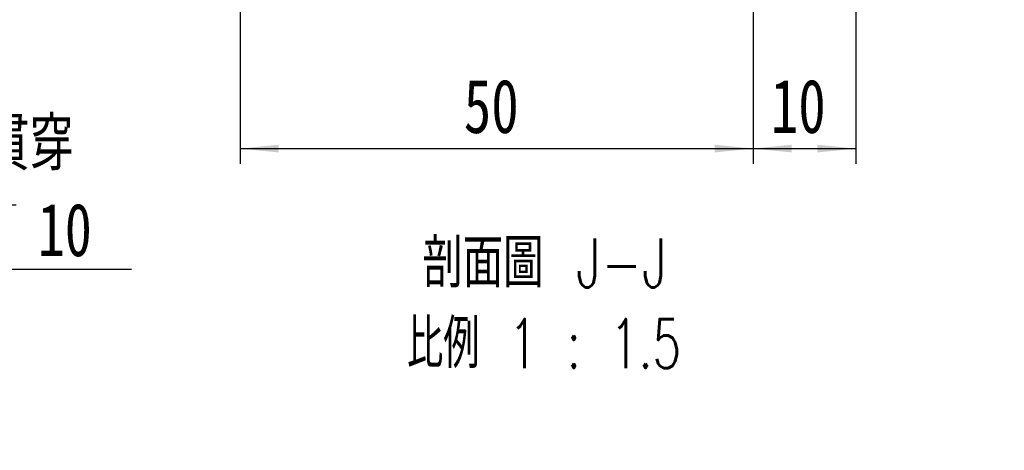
# Model space of a CAD drawing. Header units: millimetres. Extents: x 4 to 295, y 43 to 175.
# Tile 2 of 10: x 86 to 150, y 47 to 75. Entities that reach past the tile are written whole.
import ezdxf

# ---------------------------------------------------------------- set-up
doc = ezdxf.new("R2010")
doc.units = ezdxf.units.MM
doc.layers.add('FORMAT', color=7, linetype='Continuous')
doc.styles.add('SLDTEXTSTYLE0', font='TXT', dxfattribs={"width": 0.75})
doc.styles.add('SLDTEXTSTYLE1', font='TXT', dxfattribs={"width": 0.666667})
doc.styles.add('SLDTEXTSTYLE2', font='TXT', dxfattribs={"width": 0.75, "bigfont": 'bigfont'})
doc.styles.add('SLDTEXTSTYLE3', font='TXT', dxfattribs={"width": 0.675, "bigfont": 'bigfont'})
doc.dimstyles.new('SLDDIMSTYLE0', dxfattribs={"dimtxt": 3.5, "dimasz": 2.5, "dimexe": 0, "dimexo": 0.0625, "dimgap": 0.875, "dimtad": 1, "dimlfac": 1.5, "dimrnd": 1e-09, "dimzin": 12, "dimdsep": 46, "dimtxsty": 'SLDTEXTSTYLE0', "dimsah": 1, "dimcen": 0.09, "dimadec": 0, "dimazin": 3, "dimtfac": 1, "dimtofl": 0, "dimtmove": 0, "dimatfit": 3, "dimfxl": 0, "dimfrac": 2, "dimtolj": 1, "dimtzin": 12, "dimarcsym": 0})

# ---------------------------------------------------------------- blocks, each defined once
blk = doc.blocks.new('SW_SYMBOL_HOLE_DIAM')
at = {"layer": 'FORMAT', "color": 0}
blk.add_line((300, 0), (700, 1000), dxfattribs=at)
blk.add_circle((500, 500), 350, dxfattribs=at)
blk = doc.blocks.new('SW_SYMBOL_HOLE_SPOT')
at = {"layer": 'FORMAT', "color": 0}
for p, q in [((0, 875), (0, 75)), ((1600, 75), (1600, 875)), ((0, 75), (1600, 75))]:
    blk.add_line(p, q, dxfattribs=at)
blk = doc.blocks.new('SW_SYMBOL_HOLE_DEPTH')
at = {"layer": 'FORMAT', "color": 0}
for p, q in [((0, 875), (800, 875)), ((400, 875), (400, 75)), ((100, 555), (400, 75)), ((700, 555), (400, 75))]:
    blk.add_line(p, q, dxfattribs=at)
blk = doc.blocks.new('SW_NOTE_0')
at = {"layer": 'FORMAT', "color": 0}
blk.add_line((30.988, 0), (0, 0), dxfattribs=at)
at = {"layer": 'FORMAT', "color": 0, "xscale": 0.0043935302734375, "yscale": 0.0043935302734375, "zscale": 0.0043935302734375}
for name, p in [('SW_SYMBOL_HOLE_DIAM', (10.821, 5.946)), ('SW_SYMBOL_HOLE_DIAM', (9.71, 0.36)), ('SW_SYMBOL_HOLE_SPOT', (0.419, 0.36)), ('SW_SYMBOL_HOLE_DEPTH', (19.985, 0.36))]:
    blk.add_blockref(name, p, dxfattribs=at)
at = {"layer": 'FORMAT', "color": 0, "attachment_point": 1}
for s, insert, char_height, style in [('4 X', (2.999, 9.903), 3.4396, 'SLDTEXTSTYLE1'), ('6.6\\M+18AD1\\M+190FA', (16.013, 9.903), 3.43958, 'SLDTEXTSTYLE2'), ('11', (14.902, 4.317), 3.4396, 'SLDTEXTSTYLE0'), ('10', (24.903, 4.317), 3.4396, 'SLDTEXTSTYLE0')]:
    blk.add_mtext(s, dxfattribs=dict(at, insert=insert, char_height=char_height, style=style))
blk = doc.blocks.new('_D_10')
at = {"layer": 'FORMAT', "color": 7}
for p, q in [((100.267, 82.903), (100.267, 65.389)), ((133.6, 78.569), (133.6, 65.389)), ((100.267, 66.389), (133.6, 66.389))]:
    blk.add_line(p, q, dxfattribs=at)
for points in [[(100.267, 66.389), (102.767, 66.139), (102.767, 66.639)], [(133.6, 66.389), (131.1, 66.639), (131.1, 66.139)]]:
    blk.add_solid(points, dxfattribs=at)
at = {"layer": 'FORMAT', "color": 7, "insert": (114.801, 70.901), "char_height": 3.5, "attachment_point": 1, "style": 'SLDTEXTSTYLE0'}
blk.add_mtext('50', dxfattribs=at)
blk = doc.blocks.new('_D_11')
at = {"layer": 'FORMAT', "color": 7}
for p, q in [((133.6, 78.569), (133.6, 65.389)), ((140.267, 75.903), (140.267, 65.389)), ((133.6, 66.389), (140.267, 66.389))]:
    blk.add_line(p, q, dxfattribs=at)
for points in [[(133.6, 66.389), (136.1, 66.139), (136.1, 66.639)], [(140.267, 66.389), (137.767, 66.639), (137.767, 66.139)]]:
    blk.add_solid(points, dxfattribs=at)
at = {"layer": 'FORMAT', "color": 7, "insert": (134.743, 70.901), "char_height": 3.5, "attachment_point": 1, "style": 'SLDTEXTSTYLE0'}
blk.add_mtext('10', dxfattribs=at)
blk = doc.blocks.new('SW_NOTE_1')
at = {"layer": 'FORMAT', "color": 0, "char_height": 3.175, "attachment_point": 2}
for s, insert, style in [('\\M+19655\\M+196CA\\M+19AA4 J-J', (9.525, 4.093), 'SLDTEXTSTYLE2'), ('\\M+194E4\\M+197E1 1 : 1.5', (9.468, -1.141), 'SLDTEXTSTYLE3')]:
    blk.add_mtext(s, dxfattribs=dict(at, insert=insert, style=style))

msp = doc.modelspace()

# ---------------------------------------------------------------- block references
at = {"layer": 'FORMAT', "color": 7}
msp.add_blockref('SW_NOTE_0', (62.22379, 58.52087), dxfattribs=at)
at = {"layer": 'FORMAT'}
msp.add_blockref('SW_NOTE_1', (110.54216, 56.44508), dxfattribs=at)

# ---------------------------------------------------------------- dimensions: what is measured, and where the dimension line sits
at = {"layer": 'FORMAT', "color": 7}
for base, p1, p2, picture, middle in [((133.60036, 66.38886), (100.26702, 83.90269), (133.60036, 79.56935), '_D_10', (117.3868, 66.38886)), ((140.26702, 66.38886), (133.60036, 79.56935), (140.26702, 76.90269), '_D_11', (137.32881, 66.38886))]:
    dim = msp.add_linear_dim(base=base, p1=p1, p2=p2, dimstyle='SLDDIMSTYLE0', dxfattribs=at)
    dim.commit()
    dim.dimension.update_dxf_attribs({"geometry": picture, "text_midpoint": middle, "dimtype": 160})

doc.saveas('drawing.dxf')
